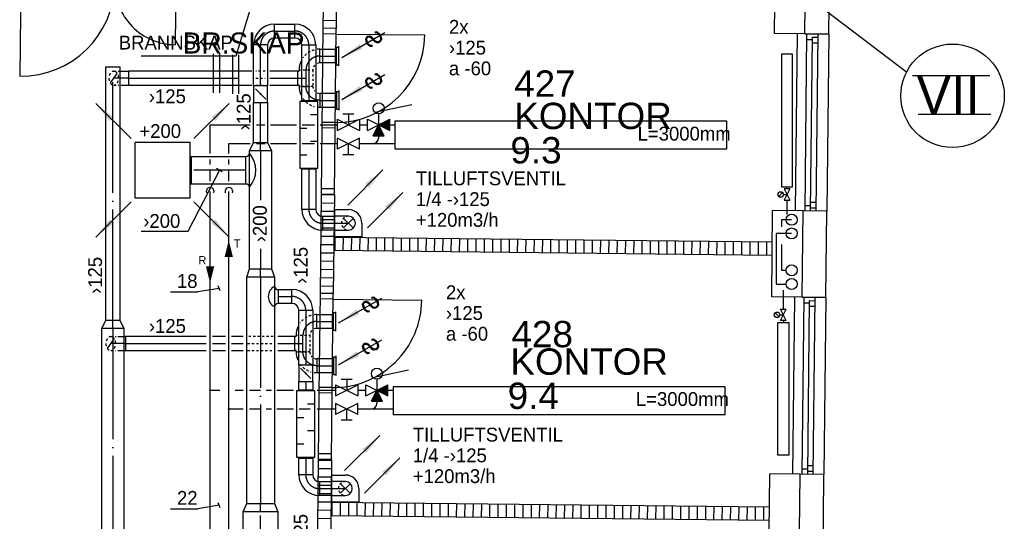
# Model space of a CAD drawing. Header units: millimetres. Extents: x 0 to 83130, y 0 to 53088.
# Tile 79 of 105: x 56052 to 64947, y 16161 to 20693. Entities that reach past the tile are written whole.
import ezdxf
from ezdxf.enums import TextEntityAlignment as Align

# ---------------------------------------------------------------- set-up
doc = ezdxf.new("R2010")
doc.units = ezdxf.units.MM
doc.header["$LTSCALE"] = 50
doc.header["$MEASUREMENT"] = 0
doc.header["$PDMODE"] = 1
for name, pattern in [('2V-CENT', [23, 20, -1.5, 0, -1.5]), ('DASHED_2', [3, 2, -1]), ('V-GOMD', [0.8, 0.4, -0.4]), ('V-KU', [2, 1, 1]), ('V-V', [2, 1, 1])]:
    doc.linetypes.add(name, pattern=pattern)
doc.layers.get('0').update_dxf_attribs({"linetype": 'CONTINUOUS'})
for name, color, linetype in [('20604A200D001$0$832 Rominfo', 7, 'CONTINUOUS'), ('20604A200D001$0$A12-HEL1', 251, 'CONTINUOUS'), ('20604A200D001$0$A12-HEL3', 251, 'CONTINUOUS'), ('20604A200D001$0$A12-HEL4', 251, 'CONTINUOUS'), ('20604A200D001$0$A23-HEL1', 251, 'CONTINUOUS'), ('20604A200D001$0$A24-HEL1', 251, 'CONTINUOUS'), ('20604A200D001$0$A24-HEL2', 251, 'CONTINUOUS'), ('20604A200D001$0$A24-SKR1', 251, 'CONTINUOUS'), ('20604A200D001$0$ATXT-HEL1', 7, 'CONTINUOUS'), ('V060-', 3, 'CONTINUOUS'), ('V061-', 1, 'CONTINUOUS'), ('V070-', 3, 'CONTINUOUS'), ('V071-', 1, 'CONTINUOUS'), ('V081', 1, 'CONTINUOUS'), ('V091', 1, 'CONTINUOUS'), ('V100-', 6, 'CONTINUOUS'), ('V110', 1, 'CONTINUOUS'), ('V110-', 6, 'CONTINUOUS'), ('V111', 3, 'CONTINUOUS'), ('V111-', 1, 'CONTINUOUS'), ('xref', 7, 'CONTINUOUS')]:
    doc.layers.add(name, color=color, linetype=linetype)
doc.styles.add('20604A200D001$0$Arial', font='arial.ttf', dxfattribs={"height": 238.125})
doc.styles.add('20604A200D001$0$Standard', font='txt')
doc.styles.add('FISO', font='fiso')
doc.styles.add('ISO', font='ISO')
doc.styles.add('SIMPLEX', font='SIMPLEX')

# ---------------------------------------------------------------- blocks, each defined once
blk = doc.blocks.new('VUN')
at = {"color": 0}
blk.add_circle((0, 0), 0.5, dxfattribs=at)
blk = doc.blocks.new('CBOJ90_NB', base_point=(86107.402, 31352.24))
at = {"color": 0, "linetype": 'ByBlock'}
blk.add_line((86106.402, 31352.24), (86107.402, 31352.24), dxfattribs=at)
blk = doc.blocks.new('CBOJ90_PB', base_point=(86107, 31352))
at = {"color": 0, "linetype": 'ByBlock'}
blk.add_arc((86106, 31353), 1, 270, 360, dxfattribs=at)
blk = doc.blocks.new('KBOJ90_PB', base_point=(86107, 31352))
at = {"color": 0, "linetype": 'ByBlock'}
for p, q in [((86106.5, 31353), (86107.5, 31353)), ((86106, 31352.5), (86106, 31351.5))]:
    blk.add_line(p, q, dxfattribs=at)
for radius in [1.5, 0.5]:
    blk.add_arc((86106, 31353), radius, 270, 360, dxfattribs=at)
blk = doc.blocks.new('3BOJ90_PB', base_point=(86107, 31352))
for p in [(86107, 31353), (86106, 31352)]:
    blk.add_point(p)
at = {"color": 1, "linetype": '2V-CENT'}
blk.add_blockref('CBOJ90_PB', (86107, 31352), dxfattribs=at)
at = {"color": 0, "linetype": 'ByBlock'}
blk.add_blockref('KBOJ90_PB', (86107, 31352), dxfattribs=at)
at = {"style": 'ISO', "flags": 3}
blk.add_attdef('0', (86107, 31352), '', height=1, dxfattribs=at)
blk = doc.blocks.new('CCDIMF_200X125X75', base_point=(3095.5, 30301.1))
at = {"color": 0, "linetype": 'ByBlock'}
blk.add_line((3058, 30301.1), (3133, 30301.1), dxfattribs=at)
blk = doc.blocks.new('KCDIMF_200X125X75', base_point=(3095.5, 30301.1))
at = {"color": 0, "linetype": 'ByBlock'}
for p, q in [((3058, 30201.1), (3058, 30401.1)), ((3058, 30401.1), (3133, 30363.6)), ((3133, 30363.6), (3133, 30238.6)), ((3133, 30238.6), (3058, 30201.1))]:
    blk.add_line(p, q, dxfattribs=at)
blk = doc.blocks.new('3CDIMF_200X125X75', base_point=(3095.5, 30301.1))
for p in [(3058, 30301.1), (3133, 30301.1)]:
    blk.add_point(p)
at = {"color": 0, "linetype": 'ByBlock'}
blk.add_blockref('KCDIMF_200X125X75', (3095.5, 30301.1), dxfattribs=at)
at = {"color": 1, "linetype": '2V-CENT'}
blk.add_blockref('CCDIMF_200X125X75', (3095.5, 30301.1), dxfattribs=at)
at = {"style": 'SIMPLEX', "flags": 3}
blk.add_attdef('0', (3095.5, 30301.1), '', height=1, dxfattribs=at)
blk = doc.blocks.new('CCDIMF_250X200X75', base_point=(3095.5, 30301.1))
at = {"color": 0, "linetype": 'ByBlock'}
blk.add_line((3058, 30301.1), (3133, 30301.1), dxfattribs=at)
blk = doc.blocks.new('KCDIMF_250X200X75', base_point=(3095.5, 30301.1))
at = {"color": 0, "linetype": 'ByBlock'}
for p, q in [((3058, 30176.1), (3058, 30426.1)), ((3058, 30426.1), (3133, 30401.1)), ((3133, 30401.1), (3133, 30201.1)), ((3133, 30201.1), (3058, 30176.1))]:
    blk.add_line(p, q, dxfattribs=at)
blk = doc.blocks.new('3CDIMF_250X200X75', base_point=(3095.5, 30301.1))
for p in [(3058, 30301.1), (3133, 30301.1)]:
    blk.add_point(p)
at = {"color": 0, "linetype": 'ByBlock'}
blk.add_blockref('KCDIMF_250X200X75', (3095.5, 30301.1), dxfattribs=at)
at = {"color": 1, "linetype": '2V-CENT'}
blk.add_blockref('CCDIMF_250X200X75', (3095.5, 30301.1), dxfattribs=at)
at = {"style": 'SIMPLEX', "flags": 3}
blk.add_attdef('0', (3095.5, 30301.1), '', height=1, dxfattribs=at)
blk = doc.blocks.new('CCDIMF_315X250X75', base_point=(3095.5, 30301.1))
at = {"color": 0, "linetype": 'ByBlock'}
blk.add_line((3058, 30301.1), (3133, 30301.1), dxfattribs=at)
blk = doc.blocks.new('KCDIMF_315X250X75', base_point=(3095.5, 30301.1))
at = {"color": 0, "linetype": 'ByBlock'}
for p, q in [((3058, 30143.6), (3058, 30458.6)), ((3058, 30458.6), (3133, 30426.1)), ((3133, 30426.1), (3133, 30176.1)), ((3133, 30176.1), (3058, 30143.6))]:
    blk.add_line(p, q, dxfattribs=at)
blk = doc.blocks.new('3CDIMF_315X250X75', base_point=(3095.5, 30301.1))
for p in [(3058, 30301.1), (3133, 30301.1)]:
    blk.add_point(p)
at = {"color": 0, "linetype": 'ByBlock'}
blk.add_blockref('KCDIMF_315X250X75', (3095.5, 30301.1), dxfattribs=at)
at = {"color": 1, "linetype": '2V-CENT'}
blk.add_blockref('CCDIMF_315X250X75', (3095.5, 30301.1), dxfattribs=at)
at = {"style": 'SIMPLEX', "flags": 3}
blk.add_attdef('0', (3095.5, 30301.1), '', height=1, dxfattribs=at)
blk = doc.blocks.new('V420', base_point=(455, 404.5))
blk.add_line((455, 404.5), (464, 404.5))
blk.add_solid([(455, 404.5), (459, 405), (459, 404)])
blk = doc.blocks.new('V421', base_point=(455.5, 404.5))
at = {"rotation": 180}
blk.add_blockref('V420', (464.5, 404.5), dxfattribs=at)
blk = doc.blocks.new('TAK_P', base_point=(16247.5, 22586.5))
for p, q in [((16248, 22587), (16247, 22587)), ((16247, 22587), (16247, 22586)), ((16248, 22586), (16248, 22587)), ((16247, 22586), (16248, 22586))]:
    blk.add_line(p, q)
blk = doc.blocks.new('C3A', base_point=(16246, 22590.5))
at = {"color": 0, "linetype": 'ByBlock'}
blk.add_line((16247, 22590.5), (16246, 22590.5), dxfattribs=at)
blk = doc.blocks.new('K3A', base_point=(16246, 22590.5))
at = {"color": 0, "linetype": 'ByBlock'}
for p, q in [((16246, 22591), (16247, 22591)), ((16247, 22591), (16247, 22590)), ((16247, 22590), (16246, 22590))]:
    blk.add_line(p, q, dxfattribs=at)
blk = doc.blocks.new('33A', base_point=(16246, 22590.5))
blk.add_point((16247, 22590.5))
at = {"color": 0, "linetype": 'ByBlock'}
blk.add_blockref('K3A', (16246, 22590.5), dxfattribs=at)
at = {"color": 1, "linetype": '2V-CENT'}
blk.add_blockref('C3A', (16246, 22590.5), dxfattribs=at)
at = {"style": 'SIMPLEX', "flags": 3}
blk.add_attdef('0', (16246, 22590.5), '', height=1, dxfattribs=at)
blk = doc.blocks.new('TLCG90', base_point=(0, 5))
at = {"color": 1, "linetype": 'V-GOMD'}
for p, q in [((-0.346, 5.346), (0.346, 4.654)), ((-0.346, 4.654), (0.346, 5.346))]:
    blk.add_line(p, q, dxfattribs=at)
blk = doc.blocks.new('V422', base_point=(16230, 22585))
blk.add_blockref('V420', (16230, 22585))
at = {"style": 'SIMPLEX'}
blk.add_text('s', height=4, rotation=90, dxfattribs=at).set_placement((16238, 22585), align=Align.CENTER)
blk = doc.blocks.new('VAGG_P', base_point=(16250.5, 22586.5))
for p, q in [((16250, 22587.5), (16251, 22587.5)), ((16250, 22587.5), (16250, 22586.5)), ((16251, 22587.5), (16251, 22586.5))]:
    blk.add_line(p, q)
at = {"color": 6}
blk.add_line((16249.95, 22586.5), (16251.05, 22586.5), dxfattribs=at)
blk = doc.blocks.new('FLCG45', base_point=(6, 3))
at = {"color": 1, "linetype": 'V-GOMD'}
blk.add_line((5.756, 2.654), (6.244, 3.346), dxfattribs=at)
blk = doc.blocks.new('CBOJ45_N', base_point=(16234.561, 22609))
at = {"color": 0, "linetype": 'ByBlock'}
blk.add_line((16233.5, 22609), (16234.561, 22609), dxfattribs=at)
blk = doc.blocks.new('KSP_P', base_point=(16239.5, 22597.5))
at = {"color": 0, "linetype": 'ByBlock'}
for p, q in [((16240, 22598), (16239, 22598)), ((16239, 22598), (16239, 22597)), ((16240, 22597), (16240, 22598)), ((16239, 22597), (16240, 22597))]:
    blk.add_line(p, q, dxfattribs=at)
blk = doc.blocks.new('2SP_P', base_point=(16239.5, 22597.5))
for p in [(16239, 22597.5), (16240, 22597.5)]:
    blk.add_point(p)
at = {"color": 0, "linetype": 'ByBlock'}
blk.add_blockref('KSP_P', (16239.5, 22597.5), dxfattribs=at)
at = {"style": 'SIMPLEX', "flags": 3}
blk.add_attdef('0', (16239.5, 22597.5), '', height=1, dxfattribs=at)
blk = doc.blocks.new('SPJALL', base_point=(16229, 22594))
at = {"color": 1}
blk.add_line((16228.625, 22593.625), (16229.375, 22594.375), dxfattribs=at)
at = {"color": 1, "const_width": 0.075}
blk.add_lwpolyline([(16229, 22594.0375, -1), (16229, 22593.9625, -1), (16229, 22594.0375, -1)], format="xyb", dxfattribs=at)
blk = doc.blocks.new('LD_P')
for p, q in [((-0.5, 0.5), (-0.5, -0.5)), ((0.5, 0.5), (-0.5, 0.5)), ((0.5, -0.5), (0.5, 0.5)), ((-0.5, -0.5), (0.5, -0.5))]:
    blk.add_line(p, q)
at = {"color": 1}
for p, q in [((-0.3, 0.5), (-0.3, 0.1)), ((0.1, 0.5), (0.1, 0.1)), ((-0.1, -0.5), (-0.1, -0.1)), ((0.3, -0.5), (0.3, -0.1))]:
    blk.add_line(p, q, dxfattribs=at)
blk = doc.blocks.new('CTK_P', base_point=(16236.144, 22620.378))
at = {"color": 0, "linetype": 'ByBlock'}
for p, q in [((16236.144, 22620.978), (16236.144, 22620.378)), ((16235.544, 22620.378), (16236.744, 22620.378))]:
    blk.add_line(p, q, dxfattribs=at)
blk = doc.blocks.new('20604A200D001')
at = {"layer": '20604A200D001$0$A12-HEL1', "color": 7}
for points in [[(78545.7, 18235.3), (78528.3, 16635.4)], [(78830.7, 18232.2), (78813.2, 16632.2)], [(78519.7, 15855.4), (78502.3, 14255.5)], [(78804.7, 15852.3), (78787.3, 14252.4)]]:
    blk.add_lwpolyline(points, dxfattribs=at)
at = {"layer": '20604A200D001$0$A12-HEL3', "color": 7}
for points in [[(78340.7, 18237.5), (78349.2, 19017.4)], [(78615.7, 18234.5), (78340.7, 18237.5)], [(78314.8, 15857.6), (78323.3, 16637.6)], [(78598.3, 16634.6), (78323.3, 16637.6)], [(78589.7, 15854.6), (78314.8, 15857.6)], [(78288.8, 13477.8), (78297.3, 14257.7)], [(78572.3, 14254.7), (78297.3, 14257.7)]]:
    blk.add_lwpolyline(points, dxfattribs=at)
at = {"layer": '20604A200D001$0$A12-HEL4', "color": 7}
for points in [[(78615.7, 18234.5), (78624.2, 19014.5)], [(78830.7, 18232.2), (78839.2, 19012.1)], [(78830.7, 18232.2), (78615.7, 18234.5)], [(78615.7, 18234.5), (78830.7, 18232.2)], [(78589.7, 15854.6), (78598.3, 16634.6)], [(78813.2, 16632.2), (78598.3, 16634.6)], [(78804.7, 15852.3), (78813.2, 16632.2)], [(78804.7, 15852.3), (78589.7, 15854.6)], [(78589.7, 15854.6), (78804.7, 15852.3)], [(78563.8, 13474.8), (78572.3, 14254.7)], [(78787.3, 14252.4), (78572.3, 14254.7)], [(78778.8, 13472.4), (78787.3, 14252.4)]]:
    blk.add_lwpolyline(points, dxfattribs=at)
at = {"layer": '20604A200D001$0$A23-HEL1', "color": 7}
for points in [[(78630.7, 18234.3), (78613.3, 16634.4)], [(78630.2, 18184.3), (78680.2, 18183.8)], [(78680.4, 18203.8), (78663.2, 16633.9)], [(78679.8, 18153.8), (78729.8, 18153.2)], [(78680.4, 18203.8), (78730.4, 18203.2)], [(78730.7, 18233.2), (78713.2, 16633.3)], [(78613.8, 16684.4), (78663.8, 16683.9)], [(78663.6, 16663.9), (78713.6, 16663.3)], [(78664.1, 16713.9), (78714.1, 16713.3)], [(78604.7, 15854.5), (78587.3, 14254.6)], [(78704.7, 15853.4), (78687.3, 14253.5)], [(78604.2, 15804.5), (78654.2, 15803.9)], [(78654.4, 15823.9), (78637.3, 14254)], [(78653.9, 15773.9), (78703.9, 15773.4)], [(78654.4, 15823.9), (78704.4, 15823.4)], [(78638.2, 14334), (78688.2, 14333.5)], [(78587.8, 14304.6), (78637.8, 14304)], [(78637.6, 14284), (78687.6, 14283.5)]]:
    blk.add_lwpolyline(points, dxfattribs=at)
at = {"layer": '20604A200D001$0$A24-HEL1', "color": 7}
for points in [[(71530.9, 18701.8), (71521.6, 17851.8)], [(72930.8, 18686.5), (72924.8, 18136.6)], [(74260.8, 18284.5), (74251, 17384.5)], [(74380.3, 18233.2), (74260.3, 18234.5)], [(74371, 17383.2), (74380.8, 18283.2)], [(74380.3, 18233.2), (75180.2, 18224.5)], [(74371.5, 17433.2), (74251.5, 17434.5)], [(74251, 17384.5), (74244.4, 16784.6)], [(74371, 17383.2), (74251, 17384.5)], [(74364.4, 16783.3), (74371, 17383.2)], [(74365, 16833.3), (74245, 16834.6)], [(74234.7, 15889.6), (74224.9, 14989.7)], [(74354.1, 15838.3), (74234.1, 15839.6)], [(74344.9, 14988.4), (74354.7, 15888.3)], [(74354.1, 15838.3), (75154.1, 15829.6)], [(74345.4, 15038.4), (74225.4, 15039.7)], [(74224.9, 14989.7), (74218.3, 14389.7)], [(74344.9, 14988.4), (74224.9, 14989.7)], [(74338.3, 14388.4), (74344.9, 14988.4)], [(74338.9, 14438.4), (74218.9, 14439.7)]]:
    blk.add_lwpolyline(points, dxfattribs=at)
for centre, radius, start, end in [((71530.9, 18701.8), 850, 269.37511, 359.37492), ((72930.8, 18686.5), 550, 179.37466, 269.37551), ((74380.2, 18233.2), 800, 269.37532, 359.37487), ((74354.1, 15838.3), 800, 269.37493, 359.3758)]:
    blk.add_arc(centre, radius, start, end, dxfattribs=at)
at = {"layer": '20604A200D001$0$A24-HEL2', "color": 7}
for points in [[(74265, 18672), (74260.8, 18284.5)], [(74385, 18670.7), (74380.8, 18283.2)], [(74380.8, 18283.2), (74260.8, 18284.5)], [(74244.4, 16784.6), (74234.7, 15889.6)], [(74364.4, 16783.3), (74244.4, 16784.6)], [(74364.4, 16783.3), (74354.7, 15888.3)], [(78320.2, 16352.6), (74360.2, 16395.8)], [(78318.9, 16232.6), (74358.9, 16275.8)], [(74354.7, 15888.3), (74234.7, 15889.6)], [(74218.3, 14389.7), (74208.6, 13494.8)], [(74338.3, 14388.4), (74218.3, 14389.7)], [(74338.3, 14388.4), (74328.6, 13493.5)], [(78294, 13957.8), (74334.1, 14000.9)], [(78292.7, 13837.8), (74332.8, 13880.9)]]:
    blk.add_lwpolyline(points, dxfattribs=at)
at = {"layer": '20604A200D001$0$A24-SKR1', "color": 7}
for points in [[(74261.6, 18357.2), (74381.6, 18355.9)], [(74244.4, 16782.3), (74364.4, 16781)], [(74243.6, 16707.3), (74363.6, 16706)], [(74242, 16557.3), (74362, 16556)], [(74242.8, 16632.3), (74362.8, 16631)], [(74241.1, 16482.3), (74361.1, 16481)], [(74240.3, 16407.4), (74360.3, 16406)], [(74370.1, 16275.7), (74371.4, 16395.7)], [(74445.1, 16274.9), (74446.4, 16394.9)], [(74520.1, 16274), (74521.4, 16394)], [(74595.1, 16273.2), (74596.4, 16393.2)], [(74670.1, 16272.4), (74671.4, 16392.4)], [(74745.1, 16271.6), (74746.4, 16391.6)], [(74820.1, 16270.8), (74821.4, 16390.8)], [(74895.1, 16270), (74896.4, 16389.9)], [(74970.1, 16269.1), (74971.4, 16389.1)], [(75045.1, 16268.3), (75046.4, 16388.3)], [(75120.1, 16267.5), (75121.4, 16387.5)], [(75195.1, 16266.7), (75196.4, 16386.7)], [(75270.1, 16265.9), (75271.4, 16385.9)], [(75345.1, 16265), (75346.4, 16385)], [(75420.1, 16264.2), (75421.4, 16384.2)], [(75495.1, 16263.4), (75496.4, 16383.4)], [(75570.1, 16262.6), (75571.4, 16382.6)], [(75645.1, 16261.8), (75646.4, 16381.8)], [(75720.1, 16261), (75721.4, 16381)], [(75795, 16260.1), (75796.4, 16380.1)], [(75870, 16259.3), (75871.4, 16379.3)], [(75945, 16258.5), (75946.3, 16378.5)], [(76020, 16257.7), (76021.3, 16377.7)], [(76095, 16256.9), (76096.3, 16376.9)], [(76170, 16256.1), (76171.3, 16376)], [(76245, 16255.2), (76246.3, 16375.2)], [(76320, 16254.4), (76321.3, 16374.4)], [(76395, 16253.6), (76396.3, 16373.6)], [(76470, 16252.8), (76471.3, 16372.8)], [(76545, 16252), (76546.3, 16372)], [(76620, 16251.1), (76621.3, 16371.1)], [(76695, 16250.3), (76696.3, 16370.3)], [(76770, 16249.5), (76771.3, 16369.5)], [(76845, 16248.7), (76846.3, 16368.7)], [(76920, 16247.9), (76921.3, 16367.9)], [(76995, 16247.1), (76996.3, 16367)], [(74239.5, 16332.4), (74359.5, 16331)], [(77070, 16246.2), (77071.3, 16366.2)], [(77145, 16245.4), (77146.3, 16365.4)], [(77220, 16244.6), (77221.3, 16364.6)], [(77295, 16243.8), (77296.3, 16363.8)], [(77370, 16243), (77371.3, 16363)], [(77445, 16242.1), (77446.3, 16362.1)], [(77519.9, 16241.3), (77521.3, 16361.3)], [(77594.9, 16240.5), (77596.2, 16360.5)], [(77669.9, 16239.7), (77671.2, 16359.7)], [(77744.9, 16238.9), (77746.2, 16358.9)], [(77819.9, 16238.1), (77821.2, 16358)], [(77894.9, 16237.2), (77896.2, 16357.2)], [(77969.9, 16236.4), (77971.2, 16356.4)], [(78044.9, 16235.6), (78046.2, 16355.6)], [(78119.9, 16234.8), (78121.2, 16354.8)], [(78194.9, 16234), (78196.2, 16354)], [(78269.9, 16233.1), (78271.2, 16353.1)], [(74238.7, 16257.4), (74358.7, 16256.1)], [(74237.1, 16107.4), (74357.1, 16106.1)], [(74237.9, 16182.4), (74357.9, 16181.1)], [(74236.2, 16032.4), (74356.2, 16031.1)], [(74235.4, 15957.4), (74355.4, 15956.1)], [(74218.2, 14382.5), (74338.2, 14381.2)], [(74216.6, 14232.5), (74336.6, 14231.2)], [(74217.4, 14307.5), (74337.4, 14306.2)], [(74215.8, 14157.5), (74335.8, 14156.2)], [(74215, 14082.5), (74335, 14081.2)], [(74214.2, 14007.5), (74334.1, 14006.2)], [(74344, 13880.8), (74345.3, 14000.8)], [(74419, 13880), (74420.3, 14000)], [(74494, 13879.2), (74495.3, 13999.2)], [(74569, 13878.4), (74570.3, 13998.4)], [(74644, 13877.6), (74645.3, 13997.5)], [(74719, 13876.7), (74720.3, 13996.7)], [(74794, 13875.9), (74795.3, 13995.9)], [(74869, 13875.1), (74870.3, 13995.1)], [(74944, 13874.3), (74945.3, 13994.3)], [(75019, 13873.5), (75020.3, 13993.5)], [(75094, 13872.6), (75095.3, 13992.6)], [(75169, 13871.8), (75170.3, 13991.8)], [(75244, 13871), (75245.3, 13991)], [(75319, 13870.2), (75320.3, 13990.2)], [(75394, 13869.4), (75395.3, 13989.4)], [(75468.9, 13868.6), (75470.3, 13988.5)], [(75543.9, 13867.7), (75545.3, 13987.7)], [(75618.9, 13866.9), (75620.3, 13986.9)], [(75693.9, 13866.1), (75695.2, 13986.1)], [(75768.9, 13865.3), (75770.2, 13985.3)], [(75843.9, 13864.5), (75845.2, 13984.5)], [(75918.9, 13863.6), (75920.2, 13983.6)], [(75993.9, 13862.8), (75995.2, 13982.8)], [(76068.9, 13862), (76070.2, 13982)], [(76143.9, 13861.2), (76145.2, 13981.2)], [(76218.9, 13860.4), (76220.2, 13980.4)], [(76293.9, 13859.6), (76295.2, 13979.6)], [(76368.9, 13858.7), (76370.2, 13978.7)], [(76443.9, 13857.9), (76445.2, 13977.9)], [(76518.9, 13857.1), (76520.2, 13977.1)], [(76593.9, 13856.3), (76595.2, 13976.3)], [(76668.9, 13855.5), (76670.2, 13975.5)], [(76743.9, 13854.7), (76745.2, 13974.6)], [(76818.9, 13853.8), (76820.2, 13973.8)], [(76893.9, 13853), (76895.2, 13973)], [(76968.9, 13852.2), (76970.2, 13972.2)], [(77043.9, 13851.4), (77045.2, 13971.4)], [(77118.8, 13850.6), (77120.2, 13970.6)], [(77193.8, 13849.7), (77195.2, 13969.7)], [(77268.8, 13848.9), (77270.2, 13968.9)], [(77343.8, 13848.1), (77345.1, 13968.1)], [(77418.8, 13847.3), (77420.1, 13967.3)], [(77493.8, 13846.5), (77495.1, 13966.5)], [(77568.8, 13845.7), (77570.1, 13965.6)], [(77643.8, 13844.8), (77645.1, 13964.8)], [(74213.3, 13932.5), (74333.3, 13931.2)], [(77718.8, 13844), (77720.1, 13964)], [(77793.8, 13843.2), (77795.1, 13963.2)], [(77868.8, 13842.4), (77870.1, 13962.4)], [(77943.8, 13841.6), (77945.1, 13961.6)], [(78018.8, 13840.7), (78020.1, 13960.7)], [(78093.8, 13839.9), (78095.1, 13959.9)], [(78168.8, 13839.1), (78170.1, 13959.1)], [(78243.8, 13838.3), (78245.1, 13958.3)], [(74212.5, 13857.5), (74332.5, 13856.2)]]:
    blk.add_lwpolyline(points, dxfattribs=at)
at = {"layer": '20604A200D001$0$832 Rominfo', "color": 7, "style": '20604A200D001$0$Arial'}
for s, p in [('427', (75989, 17666)), ('KONTOR', (75989.6, 17374.2)), ('9.3', (75954.7, 17063.4)), ('428', (75964.3, 15402.9)), ('KONTOR', (75954.6, 15154.2)), ('9.4', (75930, 14845.2))]:
    blk.add_text(s, height=238.12, dxfattribs=at).set_placement(p)
at = {"layer": '20604A200D001$0$ATXT-HEL1', "color": 7, "style": '20604A200D001$0$Standard', "width": 1}
blk.add_text('BR.SKAP', height=190.04, dxfattribs=at).set_placement((72993.4, 18057))

msp = doc.modelspace()

# ---------------------------------------------------------------- linework, layer by layer
at = {"layer": 'V060-', "linetype": 'Continuous'}
for p, q in [((58353.86, 20652.24), (58539, 20652.24)), ((58165.5, 20096.29), (58165.5, 20464.74)), ((58290.5, 20464.74), (58290.5, 20096.29)), ((58539, 20527.24), (58353.86, 20527.24)), ((58601.5, 19962.66), (58601.5, 20465.1)), ((58726.5, 20465.1), (58726.5, 19962.66)), ((58764.3, 20427.33), (58904.53, 20427.33)), ((58904.53, 20302.33), (58764.3, 20302.33)), ((56831.01, 17978.14), (56831.01, 20267.47)), ((56956.01, 20267.47), (56956.01, 17978.14)), ((56966.89, 20227.15), (57034.79, 20227.15)), ((58147.92, 20227.15), (57034.79, 20227.15)), ((57034.79, 20227.15), (57034.79, 20102.15)), ((58563.84, 20227.15), (58312.68, 20227.15)), ((56967.43, 20102.15), (57034.79, 20102.15)), ((57034.79, 20102.15), (58147.92, 20102.15)), ((58312.68, 20102.15), (58563.84, 20102.15)), ((58904.53, 20026.97), (58764.3, 20026.97)), ((58165.5, 19582.2), (58165.5, 19946.29)), ((58290.5, 19946.29), (58290.5, 19582.2)), ((58764.3, 19901.97), (58904.53, 19901.97)), ((58128, 18442.51), (58128, 19507)), ((58328, 19507), (58328, 18442.51)), ((57601.86, 19457.69), (58095.62, 19457.69)), ((58601.5, 18979), (58601.5, 19342.66)), ((58726.5, 19342.66), (58726.5, 18979)), ((58095.62, 19207.69), (57601.86, 19207.69)), ((58789.26, 18917.46), (58896.8, 18917.46)), ((59021.8, 18917.46), (58896.8, 18917.46)), ((58896.8, 18917.46), (58896.8, 18792.46)), ((58896.8, 18792.46), (58789.26, 18792.46)), ((58896.8, 18792.46), (59021.8, 18792.46)), ((58103, 16322.5), (58103, 18367.1)), ((58353, 18367.1), (58353, 16322.5)), ((58387.52, 18254.19), (58511.56, 18254.19)), ((58511.56, 18129.19), (58387.52, 18129.19)), ((58574.06, 17572.71), (58574.06, 18067.05)), ((58699.06, 18067.05), (58699.06, 17572.71)), ((58736.85, 18029.28), (58877.08, 18029.28)), ((56793.28, 13406.35), (56793.51, 17902.94)), ((56993.51, 17902.94), (56993.28, 13406.35)), ((58877.08, 17904.28), (58736.85, 17904.28)), ((56939.45, 17829.1), (57007.35, 17829.1)), ((57007.35, 17829.1), (57007.35, 17704.1)), ((57737.84, 17829.1), (57007.35, 17829.1)), ((57910.75, 17829.1), (57793.49, 17829.1)), ((58072.25, 17829.1), (57966.4, 17829.1)), ((58536.39, 17829.1), (58383.45, 17829.1)), ((56939.98, 17704.1), (57007.35, 17704.1)), ((57007.35, 17704.1), (57737.84, 17704.1)), ((57793.49, 17704.1), (57910.75, 17704.1)), ((57966.4, 17704.1), (58072.25, 17704.1)), ((58383.45, 17704.1), (58536.39, 17704.1)), ((58877.08, 17628.92), (58736.85, 17628.92)), ((58736.85, 17503.92), (58877.08, 17503.92)), ((58574.06, 17349.35), (58574.06, 17422.71)), ((58699.06, 17422.71), (58699.06, 17349.35)), ((58574.06, 16580.95), (58574.06, 16729.35)), ((58699.06, 16729.35), (58699.06, 16580.95)), ((58761.82, 16519.41), (58869.36, 16519.41)), ((58869.36, 16519.41), (58869.36, 16394.41)), ((58994.36, 16519.41), (58869.36, 16519.41)), ((58869.36, 16394.41), (58761.82, 16394.41)), ((58869.36, 16394.41), (58994.36, 16394.41)), ((58070.5, 11764, 99), (58070.5, 16247)), ((58385.5, 16247), (58385.5, 11764, 99))]:
    msp.add_line(p, q, dxfattribs=at)
at = {"layer": 'V060-', "color": 1, "linetype": '2V-CENT'}
for p, q in [((58353.86, 20589.74), (58539, 20589.74)), ((58228, 20096.29), (58228, 20464.74)), ((58664, 20465.1), (58664, 19962.66)), ((58764.3, 20364.83), (58904.53, 20364.83)), ((56893.51, 17978.14), (56893.51, 20267.47)), ((57034.79, 20164.65), (58147.92, 20164.65)), ((58312.68, 20164.65), (58563.84, 20164.65)), ((58228, 19582.2), (58228, 19946.29)), ((58764.3, 19964.47), (58904.53, 19964.47)), ((58228, 19506.59), (58228, 19061.53)), ((58095.62, 19332.69), (57624.6, 19332.69)), ((58664, 19342.66), (58664, 18979)), ((58789.26, 18854.96), (58896.8, 18854.96)), ((58228, 18624.06), (58228, 18442.1)), ((58228, 18367.1), (58228, 16322.5)), ((58387.52, 18191.69), (58511.56, 18191.69)), ((58636.56, 18067.05), (58636.56, 17572.71)), ((56893.51, 17902.53), (56893.33, 14356.24)), ((58736.85, 17966.78), (58877.08, 17966.78)), ((57007.35, 17766.6), (57737.84, 17766.6)), ((57793.49, 17766.6), (57910.75, 17766.6)), ((57966.4, 17766.6), (58072.25, 17766.6)), ((58383.45, 17766.6), (58536.39, 17766.6)), ((58736.85, 17566.42), (58877.08, 17566.42)), ((58636.56, 17422.71), (58636.56, 17349.35)), ((58636.56, 16729.35), (58636.56, 16580.95)), ((58761.82, 16456.91), (58869.36, 16456.91)), ((58228, 11764, 99), (58228, 16247))]:
    msp.add_line(p, q, dxfattribs=at)
at = {"layer": 'V060-', "linetype": 'ByBlock'}
for p, q in [((58763.84, 20302.15), (58763.84, 20427.15)), ((58563.84, 20102.15), (58563.84, 20227.15)), ((58563.84, 20227.15), (58576.34, 20227.15)), ((58576.34, 20239.65), (58588.62, 20239.65)), ((58576.34, 20227.15), (58576.34, 20239.65)), ((58576.34, 20102.15), (58563.84, 20102.15)), ((58576.34, 20089.65), (58576.34, 20102.15)), ((58590.35, 20089.65), (58576.34, 20089.65)), ((58576.34, 20089.65), (58588.62, 20089.65)), ((58763.84, 20027.15), (58763.84, 19902.15)), ((58736.39, 17904.1), (58736.39, 18029.1)), ((58536.39, 17829.1), (58548.89, 17829.1)), ((58536.39, 17704.1), (58536.39, 17829.1)), ((58548.89, 17841.6), (58561.18, 17841.6)), ((58548.89, 17829.1), (58548.89, 17841.6)), ((58548.89, 17704.1), (58536.39, 17704.1)), ((58548.89, 17691.6), (58548.89, 17704.1)), ((58548.89, 17691.6), (58561.18, 17691.6)), ((58562.91, 17691.6), (58548.89, 17691.6)), ((58736.39, 17629.1), (58736.39, 17504.1))]:
    msp.add_line(p, q, dxfattribs=at)
at = {"layer": 'V060-'}
for p, q in [((56831.01, 20267.47), (56956.01, 20267.47)), ((58095.62, 19207.69), (58095.62, 19457.69)), ((58387.52, 18254.19), (58387.52, 18129.19))]:
    msp.add_line(p, q, dxfattribs=at)
at = {"layer": 'V060-', "color": 1, "linetype": 'V-GOMD'}
for p, q in [((56902.21, 20227.15), (56949.76, 20227.15)), ((58270.66, 20227.15), (58186.27, 20227.15)), ((58612.89, 20239.65), (58701.34, 20239.65)), ((58701.34, 20239.65), (58701.34, 20089.65)), ((58186.27, 20164.65), (58270.66, 20164.65)), ((56902.21, 20102.15), (56946.55, 20102.15)), ((58186.27, 20102.15), (58270.66, 20102.15)), ((58701.34, 20089.65), (58607.69, 20089.65)), ((58612.89, 20089.65), (58701.34, 20089.65)), ((56874.77, 17829.1), (56922.32, 17829.1)), ((58341.43, 17829.1), (58110.59, 17829.1)), ((58585.44, 17841.6), (58673.89, 17841.6)), ((58673.89, 17841.6), (58673.89, 17691.6)), ((56874.77, 17704.1), (56919.11, 17704.1)), ((58110.59, 17766.6), (58341.43, 17766.6)), ((58110.59, 17704.1), (58341.43, 17704.1)), ((58673.89, 17691.6), (58580.24, 17691.6)), ((58585.44, 17691.6), (58673.89, 17691.6))]:
    msp.add_line(p, q, dxfattribs=at)
for centre, radius, start, end in [((58763.84, 20239.65), 187.5, 106.122712, 144.089766), ((58763.84, 20239.65), 62.5, 136.575986, 180), ((58763.84, 20089.65), 62.5, 180, 223.424014), ((58763.84, 20089.65), 187.5, 215.910234, 253.877288), ((58736.39, 17841.6), 187.5, 106.122712, 144.089766), ((58736.39, 17841.6), 62.5, 136.575986, 180), ((58736.39, 17691.6), 62.5, 180, 223.424014), ((58736.39, 17691.6), 187.5, 215.910234, 253.877288)]:
    msp.add_arc(centre, radius, start, end, dxfattribs=at)
at = {"layer": 'V060-', "linetype": 'ByBlock'}
for centre, radius, start, end in [((58763.84, 20239.65), 187.5, 90, 97.454348), ((58763.84, 20239.65), 187.5, 156.297913, 180), ((58763.84, 20239.65), 62.5, 90, 111.842954), ((58763.84, 20089.65), 187.5, 180, 203.702087), ((58763.84, 20089.65), 62.5, 248.157046, 270), ((58763.84, 20089.65), 187.5, 262.545652, 270), ((58736.39, 17841.6), 187.5, 90, 97.454348), ((58736.39, 17841.6), 187.5, 156.297913, 180), ((58736.39, 17841.6), 62.5, 90, 111.842954), ((58736.39, 17691.6), 187.5, 180, 203.702087), ((58736.39, 17691.6), 62.5, 248.157046, 270), ((58736.39, 17691.6), 187.5, 262.545652, 270)]:
    msp.add_arc(centre, radius, start, end, dxfattribs=at)
at = {"layer": 'V060-', "color": 1, "linetype": '2V-CENT'}
for centre, radius, start, end in [((56924.52, 20170.97), 65.6, 144.73561, 163.67505), ((56902.21, 20195.39), 31.76, 90, 120.361193), ((56890.78, 20178.66), 52.27, 35.26439, 59.638807), ((56946.1, 20164.65), 88.09, 180, 196.32495), ((56910.86, 20148.66), 48.86, 215.26439, 239.638807), ((56902.21, 20133.9), 31.76, 270, 300.361193), ((56879.9, 20158.33), 65.6, 324.73561, 343.67505), ((56858.32, 20164.65), 88.09, 0, 16.32495), ((56897.08, 17772.92), 65.6, 144.73561, 163.67505), ((56874.77, 17797.34), 31.76, 90, 120.361193), ((56863.34, 17780.61), 52.27, 35.26439, 59.638807), ((56830.87, 17766.6), 88.09, 0, 16.32495), ((56918.66, 17766.6), 88.09, 180, 196.32495), ((56883.41, 17750.61), 48.86, 215.26439, 239.638807), ((56874.77, 17735.85), 31.76, 270, 300.361193), ((56852.46, 17760.28), 65.6, 324.73561, 343.67505)]:
    msp.add_arc(centre, radius, start, end, dxfattribs=at)
at = {"layer": 'V060-'}
for centre, radius, start, end in [((58095.13, 19491.62), 33.94, 270.836991, 349.749267), ((57951.66, 19332.69), 233.79, 319.157548, 400.842452), ((58095.13, 19173.76), 33.94, 10.250733, 89.163009), ((58397.93, 18191.69), 100.23, 115.599022, 244.400978), ((58388.01, 18288.13), 33.94, 190.250733, 269.163009), ((58388.01, 18095.26), 33.94, 90.836991, 169.749267)]:
    msp.add_arc(centre, radius, start, end, dxfattribs=at)
at = {"layer": 'V060-', "linetype": 'V-GOMD'}
for centre in [(59021.8, 18854.96), (58994.36, 16456.91)]:
    msp.add_arc(centre, 62.5, 89.99993, 269.99993, dxfattribs=at)
at = {"layer": 'V060-', "linetype": 'Continuous'}
for centre in [(59021.8, 18854.96), (58994.36, 16456.91)]:
    msp.add_arc(centre, 62.5, 269.99993, 449.99993, dxfattribs=at)
at = {"layer": 'V061-', "color": 1}
for p, q in [((57573.34, 18782.63), (57861.44, 19336.1)), ((57880.14, 19317.4), (57831.5, 19347.32)), ((57150.54, 18782.63), (57573.34, 18782.63))]:
    msp.add_line(p, q, dxfattribs=at)
at = {"layer": 'V070-'}
for p, q in [((58898.8, 18731.96), (58898.8, 18976.96)), ((58898.8, 18976.96), (59021.8, 18976.96)), ((59143.8, 18854.96), (59143.8, 18731.96)), ((59143.8, 18731.96), (58898.8, 18731.96)), ((58871.36, 16578.91), (58994.36, 16578.91)), ((58871.36, 16333.91), (58871.36, 16578.91)), ((59116.36, 16456.91), (59116.36, 16333.91)), ((59116.36, 16333.91), (58871.36, 16333.91))]:
    msp.add_line(p, q, dxfattribs=at)
for centre in [(59021.8, 18854.96), (58994.36, 16456.91)]:
    msp.add_arc(centre, 122, 0, 90, dxfattribs=at)
at = {"layer": 'V081'}
for p, q in [((58143.23, 20818.93), (58003.46, 20363.79)), ((58003.46, 20363.79), (57150.23, 20363.79))]:
    msp.add_line(p, q, dxfattribs=at)
at = {"layer": 'V091'}
msp.add_line((64063.4, 20219.47), (63052.4, 20989.22), dxfattribs=at)
at = {"layer": 'V091', "color": 3}
for p, q in [((64116.17, 20188.97), (64817.41, 20188.97)), ((64661.48, 20188.97), (64661.48, 19838.52)), ((64168.47, 19838.52), (64826.12, 19838.52))]:
    msp.add_line(p, q, dxfattribs=at)
at = {"layer": 'V091'}
msp.add_circle((64479.18, 20005.28), 467.71, dxfattribs=at)
at = {"layer": 'V100-', "color": 1}
for p, q in [((62944.57, 19131.39), (62909.22, 19096.03)), ((62958.76, 19163.71), (63008.76, 19063.71)), ((63008.76, 19163.71), (62958.76, 19063.71)), ((63008.76, 19163.71), (62958.76, 19163.71)), ((62951.9, 19113.71), (62983.76, 19113.71)), ((62958.76, 19063.71), (63008.76, 19063.71)), ((62926.1, 18076.26), (62976.1, 18076.26)), ((62926.1, 17976.26), (62976.1, 18076.26)), ((62976.1, 17976.26), (62926.1, 18076.26)), ((62911.91, 18008.58), (62876.56, 18043.93)), ((62919.24, 18026.26), (62951.1, 18026.26)), ((62976.1, 17976.26), (62926.1, 17976.26))]:
    msp.add_line(p, q, dxfattribs=at)
at = {"layer": 'V100-', "linetype": 'V-V'}
for p, q in [((62983.76, 19163.71), (62983.76, 19181.48)), ((62983.76, 19063.71), (62983.76, 18932.76)), ((63025.74, 18885.4), (62933.68, 18885.4)), ((62933.68, 18885.4), (62933.68, 18820.99)), ((63025.74, 18761.57), (62887.39, 18761.57)), ((62887.39, 18761.57), (62887.39, 18302.39)), ((62933.68, 18662.95), (62933.68, 18429.71)), ((62933.68, 18429.71), (62970.47, 18429.71)), ((62887.39, 18302.39), (62970.47, 18302.39)), ((62951.1, 18076.26), (62951.1, 18248)), ((62951.1, 17976.26), (62951.1, 17958.49))]:
    msp.add_line(p, q, dxfattribs=at)
at = {"layer": 'V100-', "color": 1}
for points in [[(62933.76, 19181.48), (63033.76, 19181.48), (63033.76, 20381.48), (62933.76, 20381.48)], [(62901.1, 17958.49), (63001.1, 17958.49), (63001.1, 16758.49), (62901.1, 16758.49)]]:
    msp.add_lwpolyline(points, close=True, dxfattribs=at)
for centre in [(62926.9, 19113.71), (62894.24, 18026.26)]:
    msp.add_circle(centre, 25, dxfattribs=at)
at = {"layer": 'V110'}
for points in [[(59440.59, 19524.75), (62440.59, 19524.75), (62440.59, 19774.75), (59440.59, 19774.75)], [(59425.12, 17126.7), (62425.12, 17126.7), (62425.12, 17376.7), (59425.12, 17376.7)]]:
    msp.add_lwpolyline(points, close=True, dxfattribs=at)
at = {"layer": 'V110-'}
for p, q in [((57800.78, 20383.93), (57800.78, 20030.91)), ((57856.43, 20383.93), (57856.43, 20030.91)), ((57973.69, 20376.92), (57973.69, 20023.91)), ((58029.34, 20376.92), (58029.34, 20023.91))]:
    msp.add_line(p, q, dxfattribs=at)
at = {"layer": 'V110-', "color": 1}
for p, q in [((59259.09, 19857.46), (59593.2, 19928.17)), ((58971.56, 19842.82), (59071.56, 19842.82)), ((59021.56, 19842.82), (59021.56, 19742.82)), ((59294.44, 19842.82), (59294.44, 19742.82)), ((58921.56, 19792.82), (58921.56, 19692.82)), ((58921.56, 19692.82), (59121.56, 19792.82)), ((58921.56, 19792.82), (59121.56, 19692.82)), ((59121.56, 19792.82), (59121.56, 19692.82)), ((59194.44, 19692.82), (59394.44, 19792.82)), ((59194.44, 19792.82), (59394.44, 19692.82)), ((59194.44, 19692.82), (59194.44, 19792.82)), ((59394.44, 19692.82), (59394.44, 19792.82)), ((59244.44, 19642.82), (59294.44, 19742.82)), ((59344.44, 19642.82), (59294.44, 19742.82)), ((58921.56, 19623.52), (58921.56, 19523.52)), ((59121.56, 19623.52), (58921.56, 19523.52)), ((59121.56, 19523.52), (58921.56, 19623.52)), ((59021.56, 19473.52), (59021.56, 19573.52)), ((59121.56, 19523.52), (59121.56, 19623.52)), ((59244.44, 19642.82), (59344.44, 19642.82)), ((59071.56, 19473.52), (58971.56, 19473.52)), ((59243.62, 17459.41), (59565.75, 17530.12)), ((58956.1, 17444.77), (59056.1, 17444.77)), ((59006.1, 17444.77), (59006.1, 17344.77)), ((59278.97, 17444.77), (59278.97, 17344.77)), ((58906.1, 17394.77), (59106.1, 17294.77)), ((58906.1, 17294.77), (59106.1, 17394.77)), ((58906.1, 17394.77), (58906.1, 17294.77)), ((59106.1, 17394.77), (59106.1, 17294.77)), ((59178.97, 17394.77), (59378.97, 17294.77)), ((59178.97, 17294.77), (59378.97, 17394.77)), ((59178.97, 17294.77), (59178.97, 17394.77)), ((59378.97, 17294.77), (59378.97, 17394.77)), ((59228.97, 17244.77), (59278.97, 17344.77)), ((59328.97, 17244.77), (59278.97, 17344.77)), ((59106.1, 17125.47), (58906.1, 17225.47)), ((59106.1, 17225.47), (58906.1, 17125.47)), ((58906.1, 17225.47), (58906.1, 17125.47)), ((59006.1, 17075.47), (59006.1, 17175.47)), ((59106.1, 17125.47), (59106.1, 17225.47)), ((59228.97, 17244.77), (59328.97, 17244.77)), ((59056.1, 17075.47), (58956.1, 17075.47))]:
    msp.add_line(p, q, dxfattribs=at)
at = {"layer": 'V110-', "linetype": 'V-KU'}
for p, q in [((57772.59, 19742.82), (58134.92, 19742.82)), ((57772.59, 19485.16), (57772.59, 19742.82)), ((58190.57, 19742.82), (58268.01, 19742.82)), ((58317.97, 19742.82), (58553.7, 19742.82)), ((58603.66, 19742.82), (58716.67, 19742.82)), ((58766.63, 19742.82), (58921.56, 19742.82)), ((59121.56, 19742.82), (59194.44, 19742.82)), ((59394.44, 19742.82), (59440.59, 19742.82)), ((57941.89, 19573.52), (58134.92, 19573.52)), ((57941.89, 19485.16), (57941.89, 19573.52)), ((58190.57, 19573.52), (58269.05, 19573.52)), ((58319.23, 19573.52), (58553.7, 19573.52)), ((58603.66, 19573.52), (58716.67, 19573.52)), ((58766.63, 19573.52), (58921.56, 19573.52)), ((59121.56, 19573.52), (59440.59, 19573.52)), ((57772.59, 13560.2), (57772.59, 19141.83)), ((57941.89, 13459.58), (57941.89, 19141.83)), ((57772.59, 17344.77), (57858.87, 17344.77)), ((57999.59, 17344.77), (58071.98, 17344.77)), ((58375.95, 17344.77), (58526.75, 17344.77)), ((58739.68, 17344.77), (58906.1, 17344.77)), ((59106.1, 17344.77), (59178.97, 17344.77)), ((59378.97, 17344.77), (59425.12, 17344.77)), ((57941.89, 17175.47), (58071.98, 17175.47)), ((58375.95, 17175.47), (58526.75, 17175.47)), ((58739.68, 17175.47), (58906.1, 17175.47)), ((59106.1, 17175.47), (59425.12, 17175.47))]:
    msp.add_line(p, q, dxfattribs=at)
at = {"layer": 'V110-', "linetype": 'V-V'}
for p, q in [((59294.44, 19642.82), (59294.44, 19623.52)), ((59278.97, 17244.77), (59278.97, 17225.47))]:
    msp.add_line(p, q, dxfattribs=at)
at = {"layer": 'V110-', "linetype": 'DASHED_2'}
for p, q in [((57772.59, 19234.63), (57772.59, 19429.51)), ((57941.89, 19234.63), (57941.89, 19429.51)), ((58127.63, 17344.77), (58325.99, 17344.77)), ((58576.71, 17344.77), (58689.72, 17344.77)), ((58127.63, 17175.47), (58325.99, 17175.47)), ((58576.71, 17175.47), (58689.72, 17175.47))]:
    msp.add_line(p, q, dxfattribs=at)
at = {"layer": 'V110-'}
for points in [[(57940.53, 18699.7, 0, 75, 0), (57940.53, 18549.7, 75, 75, 0)], [(57772.24, 18313.42, 0, 75, 0), (57772.24, 18463.42, 75, 75, 0)]]:
    msp.add_lwpolyline(points, format="xyseb", dxfattribs=at)
at = {"layer": 'V110-', "const_width": 10}
for points in [[(57767.59, 17344.77, 1), (57777.59, 17344.77, 1)], [(57936.89, 17175.47, 1), (57946.89, 17175.47, 1)]]:
    msp.add_lwpolyline(points, format="xyb", close=True, dxfattribs=at)
at = {"layer": 'V110-', "color": 1}
for centre in [(59294.44, 19892.82), (59278.97, 17494.77)]:
    msp.add_circle(centre, 50, dxfattribs=at)
at = {"layer": 'V110-', "linetype": 'V-V'}
for centre in [(59244.44, 19623.52), (59228.97, 17225.47)]:
    msp.add_arc(centre, 50, 270, 360, dxfattribs=at)
at = {"layer": 'V110-', "color": 1}
for centre in [(57772.59, 19141.83), (57942.07, 19141.83)]:
    msp.add_arc(centre, 35, 337.964734, 562.035266, dxfattribs=at)
at = {"layer": 'V110-'}
for points in [[(59394.44, 19692.82), (59394.44, 19792.82), (59294.44, 19742.82)], [(59244.44, 19642.82), (59344.44, 19642.82), (59294.44, 19742.82)], [(59378.97, 17294.77), (59378.97, 17394.77), (59278.97, 17344.77)], [(59228.97, 17244.77), (59328.97, 17244.77), (59278.97, 17344.77)]]:
    msp.add_solid(points, dxfattribs=at)
at = {"layer": 'V111-'}
for p, q in [((57853.99, 18265.48), (57660.17, 18234.07)), ((57864.09, 18242.61), (57843.89, 18288.35)), ((57413.84, 18234.07), (57660.17, 18234.07)), ((57853.99, 16305.78), (57660.17, 16274.37)), ((57864.09, 16282.91), (57843.89, 16328.65)), ((57413.84, 16274.37), (57660.17, 16274.37))]:
    msp.add_line(p, q, dxfattribs=at)

# ---------------------------------------------------------------- block references
at = {"layer": 'V060-', "linetype": 'Continuous'}
for name, p, xscale, yscale, zscale, rotation in [('3BOJ90_PB', (58228, 20589.74), 125.000000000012, 125.000000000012, 125.000000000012, 180), ('3BOJ90_PB', (58664, 20590.1), 125.000000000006, 125.000000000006, 125.000000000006, 90), ('2SP_P', (58228, 20021.29), 150, 125.0000000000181, 150, 90), ('33A', (58664, 19952.66), 10, 125.000000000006, 10, 90), ('33A', (58664, 19352.66), 10, 125.000000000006, 10, 270), ('3BOJ90_PB', (58664, 18854), 125, 125, 125, 270), ('3BOJ90_PB', (58636.56, 18192.05), 125.000000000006, 125.000000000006, 125.000000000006, 90), ('2SP_P', (58636.56, 17497.71), 150, 125.000000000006, 150, 270), ('33A', (58636.56, 17339.35), 10, 125.000000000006, 10, 90), ('33A', (58636.56, 16739.35), 10, 125.000000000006, 10, 270), ('3BOJ90_PB', (58636.56, 16455.95), 125, 125, 125, 270)]:
    msp.add_blockref(name, p, dxfattribs=dict(at, xscale=xscale, yscale=yscale, zscale=zscale, rotation=rotation))
at = {"layer": 'V060-', "color": 1, "linetype": '2V-CENT'}
for name, p, xscale, yscale, zscale, rotation in [('CBOJ90_PB', (58638.84, 20364.65), 125, 125, 125, 180), ('CTK_P', (58638.84, 20164.65), 125.000000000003, 125.000000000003, 125.000000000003, 90), ('CBOJ90_PB', (58611.39, 17966.6), 125, 125, 125, 180), ('CTK_P', (58611.39, 17766.6), 125.000000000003, 125.000000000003, 125.000000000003, 90)]:
    msp.add_blockref(name, p, dxfattribs=dict(at, xscale=xscale, yscale=yscale, zscale=zscale, rotation=rotation))
at = {"layer": 'V060-', "xscale": 125, "yscale": 125, "zscale": 125}
for name, p in [('FLCG45', (56902.21, 20164.65)), ('TLCG90', (59021.8, 18854.96)), ('FLCG45', (56874.77, 17766.6)), ('TLCG90', (58994.36, 16456.91))]:
    msp.add_blockref(name, p, dxfattribs=at)
at = {"layer": 'V060-', "color": 1, "linetype": 'V-GOMD', "xscale": 125, "yscale": 125, "zscale": 125, "rotation": 180}
for p in [(56902.21, 20164.65), (56874.77, 17766.6)]:
    msp.add_blockref('CBOJ45_N', p, dxfattribs=at)
at = {"layer": 'V060-'}
for name, p, xscale, yscale, zscale, rotation in [('SPJALL', (58228, 20021.29), 125.0000000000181, 125.0000000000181, 125.0000000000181, 90), ('LD_P', (58664, 19652.66), 600, 165, 600, 270), ('SPJALL', (58636.56, 17497.71), 125.000000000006, 125.000000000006, 125.000000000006, 270), ('LD_P', (58636.56, 17039.35), 600, 165, 600, 270)]:
    msp.add_blockref(name, p, dxfattribs=dict(at, xscale=xscale, yscale=yscale, zscale=zscale, rotation=rotation))
at = {"layer": 'V060-', "color": 1, "linetype": '2V-CENT', "yscale": 125, "zscale": 125}
for name, p, xscale in [('CBOJ90_PB', (58638.84, 19964.65), -125), ('CBOJ90_NB', (59021.8, 18854.96), 125), ('CBOJ90_PB', (58611.39, 17566.6), -125), ('CBOJ90_NB', (58994.36, 16456.91), 125)]:
    msp.add_blockref(name, p, dxfattribs=dict(at, xscale=xscale))
at = {"layer": 'V060-', "linetype": 'Continuous', "rotation": 90}
for name, p in [('3CDIMF_200X125X75', (58228, 19545)), ('3CDIMF_250X200X75', (58228, 18404.6)), ('3CDIMF_200X125X75', (56893.51, 17940.94)), ('3CDIMF_315X250X75', (58228, 16285))]:
    msp.add_blockref(name, p, dxfattribs=at)
at = {"layer": 'V070-'}
for name, p, xscale, yscale, zscale, rotation in [('V422', (58960.97, 20350.99), -50, 50, 50, 210.0000000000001), ('VAGG_P', (58934.53, 20364.83), 160, 20, 160, 90), ('V422', (58960.97, 19972.73), -50, 50, 50, 210.0000000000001), ('VAGG_P', (58934.53, 19964.47), -160, 20, 160, 90), ('V421', (57058.21, 19618.45), -50, 50, 50, 314.9999999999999), ('V421', (57625.51, 19618.45), 50, 50, 50, 45.00000000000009), ('V421', (59015.09, 19016.81), 50, 50, 50, 45), ('V421', (59195.47, 18813.51), 50, 50, 50, 45), ('V421', (57058.21, 19046.93), 50, 50, 50, 225.0000000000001), ('V421', (57625.51, 19046.93), -50, 50, 50, 134.9999999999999), ('V422', (58933.52, 17952.94), -50, 50, 50, 210.0000000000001), ('VAGG_P', (58907.08, 17966.78), 160, 20, 160, 90), ('V422', (58933.52, 17574.68), -50, 50, 50, 210.0000000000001), ('VAGG_P', (58907.08, 17566.42), -160, 20, 160, 90), ('V421', (58987.65, 16618.76), 50, 50, 50, 45), ('V421', (59168.02, 16415.46), 50, 50, 50, 45)]:
    msp.add_blockref(name, p, dxfattribs=dict(at, xscale=xscale, yscale=yscale, zscale=zscale, rotation=rotation))
at = {"layer": 'V070-', "linetype": 'Continuous', "xscale": 10, "yscale": 125, "zscale": 10, "rotation": 180}
for p in [(58914.53, 20364.83), (58887.08, 17966.78)]:
    msp.add_blockref('33A', p, dxfattribs=at)
at = {"layer": 'V070-', "linetype": 'Continuous', "zscale": 10}
for p, xscale, yscale in [((58914.53, 19964.47), -10, 125), ((57591.86, 19332.69), 10, 250), ((58887.08, 17566.42), -10, 125)]:
    msp.add_blockref('33A', p, dxfattribs=dict(at, xscale=xscale, yscale=yscale))
at = {"layer": 'V070-', "xscale": 500, "yscale": 500, "zscale": 500}
msp.add_blockref('TAK_P', (57341.86, 19332.69), dxfattribs=at)
at = {"layer": 'V100-', "color": 1, "xscale": 100, "yscale": 100, "zscale": 100}
for p in [(63025.74, 18885.4), (63025.74, 18761.57), (63025.74, 18428.52), (63025.74, 18304.69)]:
    msp.add_blockref('VUN', p, dxfattribs=at)
at = {"layer": 'xref'}
msp.add_blockref('20604A200D001', (-15469.5, 2330.58), dxfattribs=at)

# ---------------------------------------------------------------- texts
at = {"layer": 'V061-', "color": 1, "style": 'FISO'}
for s, p in [('›125', (57219.2, 19938.14)), ('TILLUFTSVENTIL', (59630.62, 19196.8)), ('1/4 -›125', (59630.62, 19009.3)), ('+120m3/h', (59630.62, 18821.8)), ('›200', (57168.39, 18811.98)), ('TILLUFTSVENTIL', (59603.18, 16881.28)), ('1/4 -›125', (59603.18, 16693.78)), ('+120m3/h', (59603.18, 16506.28))]:
    msp.add_text(s, height=125, dxfattribs=at).set_placement(p)
for s, p in [('›125', (58137.98, 19693.12)), ('›200', (58283.88, 18682.09)), ('›125', (58653.61, 18305.68)), ('›125', (56795.75, 18215.46))]:
    msp.add_text(s, height=125, rotation=90, dxfattribs=at).set_placement(p)
at = {"layer": 'V071-', "color": 1, "style": 'FISO'}
for s, p in [('2x', (59930.06, 20565.76)), ('›125', (59930.06, 20378.26)), ('a -60', (59930.06, 20190.76)), ('+200', (57133.2, 19624.26)), ('2x', (59902.62, 18167.71)), ('›125', (59902.62, 17980.21)), ('›125', (57219.2, 17863.21)), ('a -60', (59902.62, 17792.71))]:
    msp.add_text(s, height=125, dxfattribs=at).set_placement(p)
msp.add_text('›125', height=125, rotation=90, dxfattribs=at).set_placement((58653.61, 15892.44))
at = {"layer": 'V081', "color": 1, "style": 'FISO'}
msp.add_text('BRANNSKAP', height=125, dxfattribs=at).set_placement((57978.46, 20423.79), align=Align.RIGHT)
at = {"layer": 'V091', "color": 3, "style": 'FISO'}
msp.add_text('VII', height=350, dxfattribs=at).set_placement((64154.37, 19838.98))
at = {"layer": 'V111', "color": 1, "style": 'FISO'}
for p in [(61634.18, 19600.89), (61618.71, 17202.84)]:
    msp.add_text('L=3000mm', height=125, dxfattribs=at).set_placement(p)
at = {"layer": 'V111-', "color": 1, "style": 'FISO'}
for s, height, p in [('T', 75, (57985.47, 18632.29)), ('R', 75, (57666.2, 18481.5)), ('18', 125, (57472.83, 18269.36)), ('22', 125, (57472.83, 16309.66))]:
    msp.add_text(s, height=height, dxfattribs=at).set_placement(p)

doc.saveas('drawing.dxf')
